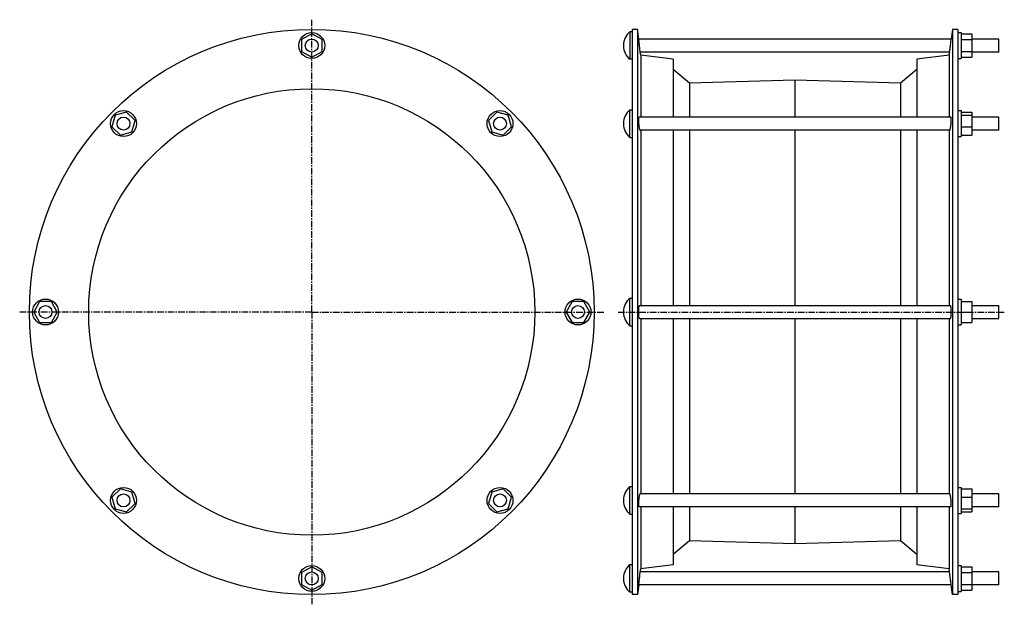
# Model space of a CAD drawing. Header units: millimetres. Extents: x -372 to 541, y -40 to 501.
import ezdxf

# ---------------------------------------------------------------- set-up
doc = ezdxf.new("R2010")
doc.units = ezdxf.units.MM
doc.header["$LTSCALE"] = 16.335
doc.linetypes.add('CENTER', pattern=[0.6, 0.375, -0.075, 0.075, -0.075])
doc.layers.get('0').update_dxf_attribs({"linetype": 'CONTINUOUS'})
doc.layers.add('AXES', color=7, linetype='CONTINUOUS')
doc.layers.add('SURFS', color=7, linetype='CONTINUOUS')

msp = doc.modelspace()

# ---------------------------------------------------------------- linework, layer by layer
at = {"color": 7, "linetype": 'Continuous'}
for p, q in [((-100.87, 487.85), (-110.5, 482.49)), ((-91.23, 482.49), (-100.87, 487.85)), ((498.01, 488.98), (501.01, 488.98)), ((501.01, 488.98), (501.01, 464.98)), ((501.01, 487.85), (511.01, 487.85)), ((511.01, 487.85), (511.01, 466.11)), ((-110.5, 482.49), (-110.5, 471.47)), ((-91.23, 471.47), (-91.23, 482.49)), ((501.01, 482.49), (511.01, 482.49)), ((-110.5, 471.47), (-100.87, 466.11)), ((-100.87, 466.11), (-91.23, 471.47)), ((501.01, 471.47), (511.01, 471.47)), ((501.01, 466.11), (511.01, 466.11)), ((498.01, 464.98), (501.01, 464.98)), ((-283.03, 412.4), (-286.06, 401.79)), ((-272.43, 415.42), (-283.03, 412.4)), ((-264.63, 407.63), (-272.43, 415.42)), ((70.7, 415.42), (62.9, 407.63)), ((81.3, 412.4), (70.7, 415.42)), ((84.32, 401.79), (81.3, 412.4)), ((498.01, 416.71), (501.01, 416.71)), ((501.01, 416.71), (501.01, 392.71)), ((501.01, 415.42), (511.01, 415.42)), ((501.01, 412.4), (511.01, 412.4)), ((511.01, 415.42), (511.01, 394)), ((-286.06, 401.79), (-278.26, 394)), ((-267.66, 397.02), (-264.63, 407.63)), ((62.9, 407.63), (65.93, 397.02)), ((76.53, 394), (84.32, 401.79)), ((501.01, 401.79), (511.01, 401.79)), ((-278.26, 394), (-267.66, 397.02)), ((65.93, 397.02), (76.53, 394)), ((498.01, 392.71), (501.01, 392.71)), ((501.01, 394), (511.01, 394)), ((-353.13, 239.87), (-358.49, 230.23)), ((-342.1, 239.87), (-353.13, 239.87)), ((-336.75, 230.23), (-342.1, 239.87)), ((140.37, 239.87), (135.01, 230.23)), ((151.4, 239.87), (140.37, 239.87)), ((156.75, 230.23), (151.4, 239.87)), ((498.01, 242.23), (501.01, 242.23)), ((501.01, 242.23), (501.01, 218.23)), ((501.01, 239.87), (511.01, 239.87)), ((511.01, 239.87), (511.01, 220.6)), ((-358.49, 230.23), (-353.13, 220.6)), ((-342.1, 220.6), (-336.75, 230.23)), ((135.01, 230.23), (140.37, 220.6)), ((151.4, 220.6), (156.75, 230.23)), ((501.01, 230.23), (511.01, 230.23)), ((511.01, 236.23), (536.01, 236.23)), ((-353.13, 220.6), (-342.1, 220.6)), ((140.37, 220.6), (151.4, 220.6)), ((501.01, 220.6), (511.01, 220.6)), ((511.01, 224.23), (536.01, 224.23)), ((498.01, 218.23), (501.01, 218.23)), ((-278.26, 66.46), (-286.06, 58.67)), ((-267.66, 63.44), (-278.26, 66.46)), ((76.53, 66.46), (65.93, 63.44)), ((84.32, 58.67), (76.53, 66.46)), ((498.01, 67.75), (501.01, 67.75)), ((501.01, 67.75), (501.01, 43.75)), ((501.01, 66.46), (511.01, 66.46)), ((511.01, 66.46), (511.01, 45.04)), ((-286.06, 58.67), (-283.03, 48.07)), ((-264.63, 52.84), (-267.66, 63.44)), ((65.93, 63.44), (62.9, 52.84)), ((81.3, 48.07), (84.32, 58.67)), ((501.01, 58.67), (511.01, 58.67)), ((-283.03, 48.07), (-272.43, 45.04)), ((-272.43, 45.04), (-264.63, 52.84)), ((62.9, 52.84), (70.7, 45.04)), ((70.7, 45.04), (81.3, 48.07)), ((501.01, 48.07), (511.01, 48.07)), ((498.01, 43.75), (501.01, 43.75)), ((501.01, 45.04), (511.01, 45.04)), ((-100.87, -5.65), (-110.5, -11.01)), ((-91.23, -11.01), (-100.87, -5.65)), ((498.01, -4.52), (501.01, -4.52)), ((501.01, -4.52), (501.01, -28.52)), ((501.01, -5.65), (511.01, -5.65)), ((511.01, -5.65), (511.01, -27.39)), ((-110.5, -11.01), (-110.5, -22.03)), ((-91.23, -22.03), (-91.23, -11.01)), ((501.01, -11.01), (511.01, -11.01)), ((-110.5, -22.03), (-100.87, -27.39)), ((-100.87, -27.39), (-91.23, -22.03)), ((501.01, -22.03), (511.01, -22.03)), ((498.01, -28.52), (501.01, -28.52)), ((501.01, -27.39), (511.01, -27.39))]:
    msp.add_line(p, q, dxfattribs=at)
for centre in [(-100.87, 476.98), (-275.35, 404.71), (73.61, 404.71), (-347.62, 230.23), (145.88, 230.23), (-275.35, 55.75), (73.61, 55.75), (-100.87, -16.52)]:
    msp.add_circle(centre, 12, dxfattribs=at)
at = {"layer": 'AXES', "color": 7, "linetype": 'CENTER'}
for p, q in [((-100.87, 230.23), (-100.87, 500.93)), ((-100.87, 230.23), (-371.56, 230.23)), ((-100.87, 230.23), (-100.87, -40.46)), ((-100.87, 230.23), (169.83, 230.23)), ((183.01, 230.23), (541.01, 230.23))]:
    msp.add_line(p, q, dxfattribs=at)
at = {"layer": 'AXES', "color": 7, "linetype": 'Continuous'}
for p, q in [((194.01, 489.73), (194.01, 464.23)), ((196.01, 489.73), (194.01, 489.73)), ((202.15, 482.94), (201.01, 491.98)), ((493.01, 491.98), (491.88, 482.98)), ((188.01, 477.24), (188.01, 476.72)), ((202.89, 476.98), (202.14, 482.98)), ((491.88, 482.98), (202.14, 482.98)), ((203.16, 474.84), (202.71, 478.42)), ((203.66, 470.98), (202.89, 476.98)), ((490.36, 470.98), (491.13, 476.98)), ((490.69, 473.56), (491.88, 482.98)), ((491.48, 479.78), (491.56, 480.4)), ((536.01, 482.98), (511.01, 482.98)), ((536.01, 470.98), (536.01, 482.98)), ((203.33, 473.56), (203.25, 474.18)), ((204.01, 468.18), (203.66, 470.98)), ((490.36, 470.98), (203.66, 470.98)), ((490.01, 468.18), (490.37, 471.02)), ((536.01, 470.98), (511.01, 470.98)), ((196.01, 464.23), (194.01, 464.23)), ((194.01, 391.96), (194.01, 417.46)), ((194.01, 417.46), (196.01, 417.46)), ((491.66, 410.71), (202.36, 410.71)), ((536.01, 410.71), (511.01, 410.71)), ((536.01, 398.71), (536.01, 410.71)), ((188.01, 404.96), (188.01, 404.45)), ((490.59, 398.71), (203.43, 398.71)), ((536.01, 398.71), (511.01, 398.71)), ((194.01, 391.96), (196.01, 391.96)), ((194.01, 217.48), (194.01, 242.98)), ((194.01, 242.98), (196.01, 242.98)), ((188.01, 230.49), (188.01, 229.97)), ((202.89, 236.23), (491.13, 236.23)), ((536.01, 224.23), (536.01, 236.23)), ((202.89, 224.23), (491.13, 224.23)), ((194.01, 217.48), (196.01, 217.48)), ((194.01, 43), (194.01, 68.5)), ((194.01, 68.5), (196.01, 68.5)), ((188.01, 56.01), (188.01, 55.49)), ((490.59, 61.75), (203.43, 61.75)), ((536.01, 61.75), (511.01, 61.75)), ((536.01, 49.75), (536.01, 61.75)), ((491.66, 49.75), (202.36, 49.75)), ((536.01, 49.75), (511.01, 49.75)), ((194.01, 43), (196.01, 43)), ((196.01, -3.77), (194.01, -3.77)), ((194.01, -29.27), (194.01, -3.77)), ((203.65, -10.56), (204.01, -7.72)), ((490.36, -10.52), (490.01, -7.72)), ((188.01, -16.26), (188.01, -16.78)), ((202.14, -22.52), (202.89, -16.52)), ((202.62, -18.66), (203.07, -15.08)), ((202.89, -16.52), (203.66, -10.52)), ((490.36, -10.52), (203.66, -10.52)), ((491.56, -19.94), (490.36, -10.52)), ((491.88, -22.52), (491.13, -16.52)), ((536.01, -10.52), (511.01, -10.52)), ((536.01, -22.52), (536.01, -10.52)), ((202.14, -22.52), (201.01, -31.52)), ((491.88, -22.52), (202.14, -22.52)), ((202.19, -22.13), (202.62, -18.66)), ((493.01, -31.52), (491.87, -22.48)), ((536.01, -22.52), (511.01, -22.52)), ((196.01, -29.27), (194.01, -29.27))]:
    msp.add_line(p, q, dxfattribs=at)
for centre in [(-100.87, 476.98), (-275.35, 404.71), (73.61, 404.71), (-347.62, 230.23), (145.88, 230.23), (-275.35, 55.75), (73.61, 55.75), (-100.87, -16.52)]:
    msp.add_circle(centre, 6, dxfattribs=at)
for centre, start, end in [((204.01, 477.24), 128.67262, 180), ((204.01, 476.72), 180, 231.32738), ((204.01, 404.97), 128.67262, 180), ((204.01, 404.45), 180, 231.32738), ((204.01, 230.49), 128.67262, 180), ((204.01, 229.97), 180, 231.32738), ((204.01, 56.01), 128.67262, 180), ((204.01, 55.49), 180, 231.32738), ((204.01, -16.26), 128.67262, 180), ((204.01, -16.78), 180, 231.32738)]:
    msp.add_arc(centre, 16, start, end, dxfattribs=at)
for points, knots in [([(202.89, 400.47), (202.81, 400.93), (202.65, 401.95), (202.46, 403.56), (202.31, 405.26), (202.2, 406.93), (202.15, 408.22), (202.14, 409.12), (202.15, 409.59), (202.17, 409.92), (202.19, 410.12), (202.2, 410.3), (202.23, 410.44), (202.25, 410.54), (202.27, 410.61), (202.3, 410.66), (202.33, 410.71), (202.36, 410.71)], [0, 0, 0, 0, 0.137865, 0.298905, 0.469682, 0.635676, 0.782536, 0.844709, 0.897527, 0.920075, 0.939898, 0.956905, 0.971036, 0.98227, 0.986813, 0.990661, 1, 1, 1, 1]), ([(491.13, 400.47), (491.21, 400.93), (491.36, 401.95), (491.55, 403.56), (491.71, 405.26), (491.82, 406.93), (491.87, 408.22), (491.88, 409.12), (491.87, 409.59), (491.85, 409.92), (491.83, 410.12), (491.81, 410.3), (491.79, 410.44), (491.77, 410.54), (491.75, 410.61), (491.72, 410.66), (491.69, 410.71), (491.66, 410.71)], [0, 0, 0, 0, 0.137865, 0.298905, 0.469682, 0.635676, 0.782536, 0.844709, 0.897527, 0.920075, 0.939898, 0.956905, 0.971036, 0.98227, 0.986813, 0.990661, 1, 1, 1, 1]), ([(203.43, 398.71), (203.41, 398.71), (203.38, 398.73), (203.34, 398.78), (203.3, 398.85), (203.24, 398.98), (203.19, 399.14), (203.15, 399.29), (203.1, 399.47), (203, 399.87), (202.94, 400.22), (202.89, 400.47)], [0, 0, 0, 0, 0.033762, 0.058827, 0.090486, 0.174618, 0.286915, 0.35349, 0.426858, 0.593343, 1, 1, 1, 1]), ([(490.59, 398.71), (490.61, 398.71), (490.64, 398.73), (490.68, 398.78), (490.72, 398.85), (490.78, 398.98), (490.83, 399.14), (490.87, 399.29), (490.92, 399.47), (491.02, 399.87), (491.08, 400.22), (491.13, 400.47)], [0, 0, 0, 0, 0.033762, 0.058827, 0.090486, 0.174618, 0.286915, 0.35349, 0.426858, 0.593343, 1, 1, 1, 1]), ([(202.89, 224.23), (202.83, 224.23), (202.76, 224.31), (202.71, 224.41), (202.66, 224.52), (202.6, 224.7), (202.53, 224.95), (202.47, 225.25), (202.41, 225.6), (202.34, 226.15), (202.26, 226.93), (202.17, 228.35), (202.13, 230.23), (202.17, 232.11), (202.26, 233.53), (202.34, 234.31), (202.41, 234.86), (202.47, 235.21), (202.53, 235.51), (202.6, 235.76), (202.66, 235.94), (202.71, 236.05), (202.76, 236.15), (202.83, 236.23), (202.89, 236.23)], [0, 0, 0, 0, 0.015163, 0.02115, 0.028136, 0.045166, 0.066282, 0.091379, 0.120277, 0.152743, 0.22721, 0.312092, 0.500001, 0.687909, 0.772791, 0.847258, 0.879723, 0.908622, 0.933719, 0.954834, 0.971864, 0.97885, 0.984837, 1, 1, 1, 1]), ([(491.13, 224.23), (491.19, 224.23), (491.26, 224.31), (491.31, 224.41), (491.36, 224.52), (491.42, 224.7), (491.49, 224.95), (491.55, 225.25), (491.61, 225.6), (491.68, 226.15), (491.76, 226.93), (491.85, 228.35), (491.89, 230.23), (491.85, 232.11), (491.76, 233.53), (491.68, 234.31), (491.61, 234.86), (491.55, 235.21), (491.49, 235.51), (491.42, 235.76), (491.36, 235.94), (491.31, 236.05), (491.26, 236.15), (491.19, 236.23), (491.13, 236.23)], [0, 0, 0, 0, 0.015163, 0.02115, 0.028136, 0.045166, 0.066282, 0.091379, 0.120277, 0.152743, 0.22721, 0.312092, 0.500001, 0.687909, 0.772791, 0.847258, 0.879723, 0.908622, 0.933719, 0.954834, 0.971864, 0.97885, 0.984837, 1, 1, 1, 1]), ([(202.36, 49.75), (202.33, 49.75), (202.3, 49.8), (202.27, 49.86), (202.25, 49.92), (202.23, 50.02), (202.2, 50.16), (202.19, 50.34), (202.17, 50.54), (202.15, 50.87), (202.14, 51.34), (202.15, 52.25), (202.2, 53.54), (202.31, 55.2), (202.46, 56.9), (202.65, 58.51), (202.81, 59.53), (202.89, 59.99)], [0, 0, 0, 0, 0.009339, 0.013187, 0.01773, 0.028964, 0.043095, 0.060103, 0.079925, 0.102474, 0.155292, 0.217465, 0.364325, 0.530319, 0.701096, 0.862135, 1, 1, 1, 1]), ([(202.89, 59.99), (202.94, 60.24), (203, 60.59), (203.1, 60.99), (203.15, 61.17), (203.19, 61.32), (203.24, 61.48), (203.3, 61.61), (203.34, 61.68), (203.38, 61.73), (203.41, 61.75), (203.43, 61.75)], [0, 0, 0, 0, 0.406657, 0.573141, 0.646509, 0.713085, 0.825382, 0.909514, 0.941173, 0.966238, 1, 1, 1, 1]), ([(491.13, 59.99), (491.08, 60.24), (491.02, 60.59), (490.92, 60.99), (490.87, 61.17), (490.83, 61.32), (490.78, 61.48), (490.72, 61.61), (490.68, 61.68), (490.64, 61.73), (490.61, 61.75), (490.59, 61.75)], [0, 0, 0, 0, 0.406657, 0.573141, 0.646509, 0.713085, 0.825382, 0.909514, 0.941173, 0.966238, 1, 1, 1, 1]), ([(491.66, 49.75), (491.69, 49.75), (491.72, 49.8), (491.75, 49.86), (491.77, 49.92), (491.79, 50.02), (491.81, 50.16), (491.83, 50.34), (491.85, 50.54), (491.87, 50.87), (491.88, 51.34), (491.87, 52.25), (491.82, 53.54), (491.71, 55.2), (491.55, 56.9), (491.36, 58.51), (491.21, 59.53), (491.13, 59.99)], [0, 0, 0, 0, 0.009339, 0.013187, 0.01773, 0.028964, 0.043095, 0.060103, 0.079925, 0.102474, 0.155292, 0.217465, 0.364325, 0.530319, 0.701096, 0.862135, 1, 1, 1, 1])]:
    msp.add_open_spline(points, degree=3, knots=knots, dxfattribs=at)
at = {"layer": 'SURFS', "color": 7, "linetype": 'Continuous'}
for p, q in [((196.01, 491.98), (196.01, -31.52)), ((201.01, 491.98), (196.01, 491.98)), ((201.01, 491.98), (201.01, -31.52)), ((493.01, 491.98), (493.01, -31.52)), ((498.01, 491.98), (493.01, 491.98)), ((498.01, 491.98), (498.01, -31.52)), ((204.01, 468.18), (204.01, 410.71)), ((234.01, 464.48), (204.01, 468.18)), ((490.01, 468.18), (460.01, 464.48)), ((490.01, 468.18), (490.01, 410.71)), ((234.01, 464.48), (234.01, 410.71)), ((460.01, 464.48), (460.01, 410.71)), ((249.15, 442.08), (234.01, 454.78)), ((460.01, 454.78), (444.87, 442.08)), ((347.01, 445.08), (249.15, 442.08)), ((249.15, 442.08), (249.15, 410.71)), ((347.01, 445.08), (347.01, 410.71)), ((444.87, 442.08), (347.01, 445.08)), ((444.87, 442.08), (444.87, 410.71)), ((204.01, 398.71), (204.01, 236.23)), ((234.01, 398.71), (234.01, 236.23)), ((249.15, 398.71), (249.15, 236.23)), ((347.01, 398.71), (347.01, 236.23)), ((444.87, 398.71), (444.87, 236.23)), ((460.01, 398.71), (460.01, 236.23)), ((490.01, 398.71), (490.01, 236.23)), ((204.01, 224.23), (204.01, 61.75)), ((234.01, 224.23), (234.01, 61.75)), ((249.15, 224.23), (249.15, 61.75)), ((347.01, 224.23), (347.01, 61.75)), ((444.87, 224.23), (444.87, 61.75)), ((460.01, 224.23), (460.01, 61.75)), ((490.01, 224.23), (490.01, 61.75)), ((204.01, 49.75), (204.01, -7.72)), ((234.01, 49.75), (234.01, -4.02)), ((249.15, 49.75), (249.15, 18.38)), ((347.01, 49.75), (347.01, 15.38)), ((444.87, 49.75), (444.87, 18.38)), ((460.01, 49.75), (460.01, -4.02)), ((490.01, 49.75), (490.01, -7.72)), ((249.15, 18.38), (234.01, 5.68)), ((347.01, 15.38), (249.15, 18.38)), ((444.87, 18.38), (347.01, 15.38)), ((460.01, 5.68), (444.87, 18.38)), ((234.01, -4.02), (204.01, -7.72)), ((490.01, -7.72), (460.01, -4.02)), ((201.01, -31.52), (196.01, -31.52)), ((498.01, -31.52), (493.01, -31.52))]:
    msp.add_line(p, q, dxfattribs=at)
for radius in [261.75, 206.75]:
    msp.add_circle((-100.87, 230.23), radius, dxfattribs=at)

doc.saveas('drawing.dxf')
